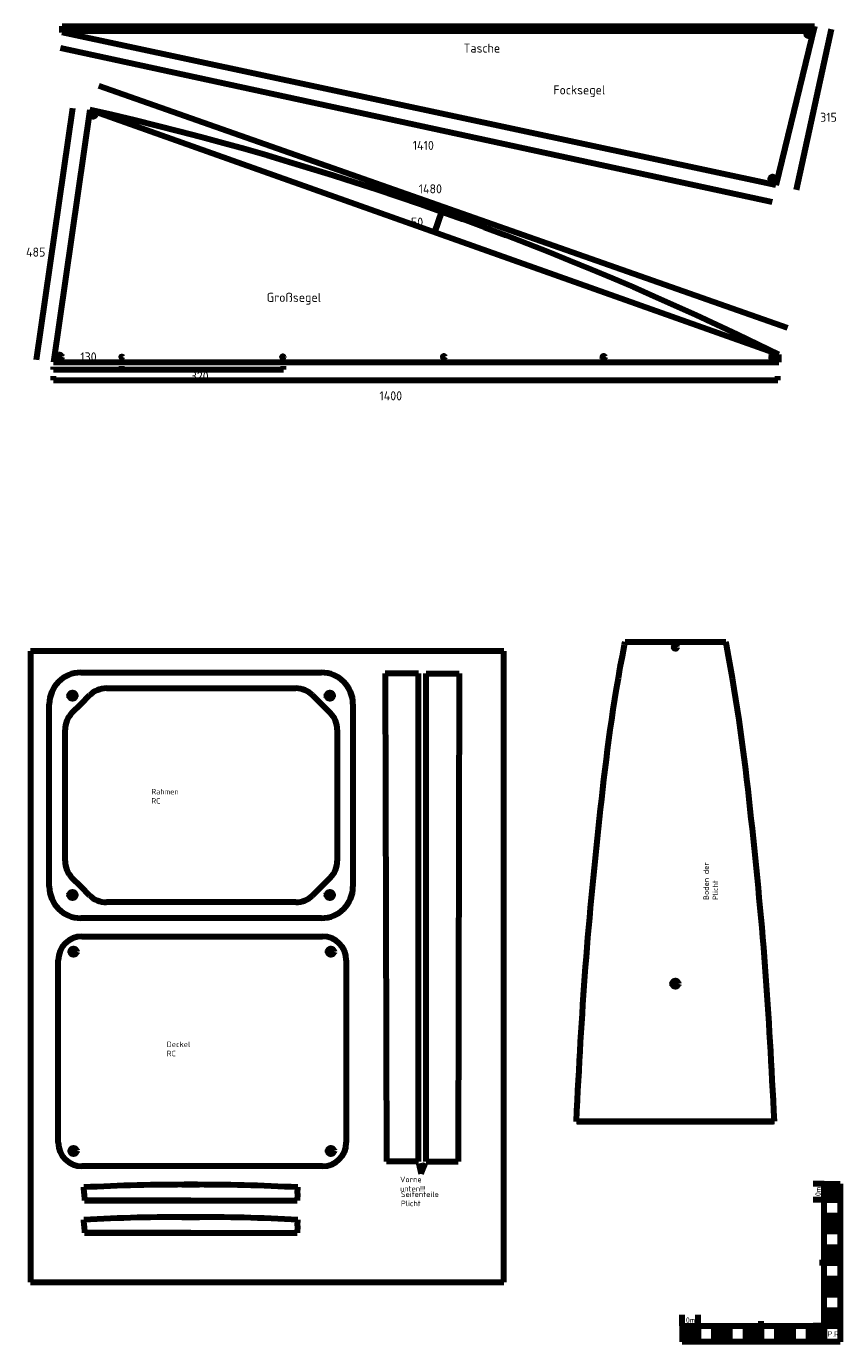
# Model space of a CAD drawing. Header units: millimetres. Extents: x 8 to 1783, y 20 to 1476.
# Tile 6 of 8: x 1267 to 1783, y 20 to 854. Entities that reach past the tile are written whole.
import ezdxf
from ezdxf.lldxf.tags import DXFTag

# ---------------------------------------------------------------- set-up
doc = ezdxf.new("R2010")
doc.units = ezdxf.units.MM
doc.layers.add('Default', color=7, linetype='Continuous')
tags = doc.linetypes.add('HIDDEN2', pattern=[4.7625, 3.175, -1.5875]).pattern_tags.tags
tags[6:7] = [DXFTag(74, 4), DXFTag(75, 0), DXFTag(340, '0'), DXFTag(46, 0.0), DXFTag(50, 0.0), DXFTag(44, 0.0), DXFTag(45, 0.0)]
tags[4:5] = [DXFTag(74, 4), DXFTag(75, 0), DXFTag(340, '0'), DXFTag(46, 0.0), DXFTag(50, 0.0), DXFTag(44, 0.0), DXFTag(45, 0.0)]

msp = doc.modelspace()

# ---------------------------------------------------------------- hatches: boundary and pattern name
at = {"layer": 'Default', "linetype": 'Continuous', "lineweight": 5}
for points in [[(1782.996, 110.308), (1782.996, 120.308), (1772.996, 120.308), (1772.996, 110.308)], [(1772.996, 90.308), (1782.996, 90.308), (1782.996, 100.308), (1772.996, 100.308)], [(1772.996, 80.308), (1772.996, 70.308), (1782.996, 70.308), (1782.996, 80.308)], [(1782.996, 60.308), (1772.996, 60.308), (1772.996, 50.308), (1782.996, 50.308)], [(1782.996, 40.308), (1772.996, 40.308), (1772.996, 30.308), (1782.996, 30.308)], [(1692.996, 20.308), (1692.996, 30.308), (1682.996, 30.308), (1682.996, 20.308)], [(1712.996, 20.308), (1712.996, 30.308), (1702.996, 30.308), (1702.996, 20.308)], [(1732.996, 30.308), (1722.996, 30.308), (1722.996, 20.308), (1732.996, 20.308)], [(1742.996, 30.308), (1742.996, 20.308), (1752.996, 20.308), (1752.996, 30.308)], [(1762.996, 20.308), (1772.996, 20.308), (1772.996, 30.308), (1762.996, 30.308)]]:
    msp.add_hatch(color=7, dxfattribs=at).paths.add_polyline_path(points)

# ---------------------------------------------------------------- linework, layer by layer
at = {"layer": 'Default', "color": 7, "linetype": 'Continuous', "lineweight": 100}
for p, q in [((1290.008, 854.129), (1766.873, 854.129)), ((1290.008, 850.177), (1290.008, 854.129)), ((1290.008, 851.195), (1766.158, 851.195)), ((1766.873, 854.129), (1742.306, 753.389)), ((1755.46, 750.44), (1777.528, 852.357)), ((1742.306, 753.389), (1290.008, 850.177)), ((1288.96, 840.497), (1739.933, 742.849)), ((1313.248, 816.492), (1749.729, 662.947)), ((1296.428, 802.259), (1273.568, 642.676)), ((1307.576, 801.241), (1284.397, 641.256)), ((1744.245, 641.256), (1744.245, 645.988)), ((1284.397, 641.256), (1744.245, 641.256)), ((1284.397, 636.5), (1284.397, 638.169)), ((1284.397, 636.5), (1327.812, 636.5)), ((1327.812, 636.5), (1327.812, 638.648)), ((1327.812, 636.5), (1430.169, 636.5)), ((1430.169, 636.5), (1430.169, 638.648)), ((1284.397, 629.722), (1284.397, 632.436)), ((1284.397, 629.722), (1743.608, 629.722)), ((1743.608, 629.722), (1743.608, 632.436)), ((1646.396, 461.944), (1646.775, 463.944)), ((1646.775, 463.944), (1710.569, 463.944)), ((1710.954, 461.944), (1710.569, 463.944)), ((1569.844, 457.944), (1269.844, 457.944)), ((1269.844, 457.944), (1269.844, 57.944)), ((1569.844, 57.944), (1569.844, 457.944)), ((1301.805, 444.476), (1454.314, 444.476)), ((1515.841, 443.839), (1494.77, 443.839)), ((1515.841, 443.839), (1494.77, 443.839)), ((1494.77, 443.839), (1495.511, 134.456)), ((1515.841, 440.839), (1515.841, 443.839)), ((1520.612, 443.839), (1541.683, 443.839)), ((1520.612, 440.839), (1520.612, 443.839)), ((1520.612, 443.839), (1541.683, 443.839)), ((1541.683, 443.839), (1540.942, 134.456)), ((1318.018, 434.476), (1438.101, 434.476)), ((1515.841, 134.456), (1515.841, 440.839)), ((1515.841, 134.456), (1515.841, 440.839)), ((1520.612, 134.456), (1520.612, 440.839)), ((1301.805, 424.476), (1307.412, 430.082)), ((1454.314, 424.476), (1448.708, 430.082)), ((1281.805, 308.824), (1281.805, 424.476)), ((1301.805, 424.476), (1296.198, 418.869)), ((1454.314, 424.476), (1459.921, 418.869)), ((1474.314, 424.476), (1474.314, 308.824)), ((1291.805, 325.037), (1291.805, 408.263)), ((1464.314, 408.263), (1464.314, 325.037)), ((1296.198, 314.431), (1301.805, 308.824)), ((1301.805, 308.824), (1307.412, 303.217)), ((1448.708, 303.217), (1454.314, 308.824)), ((1454.314, 308.824), (1459.921, 314.431)), ((1438.101, 298.824), (1318.018, 298.824)), ((1454.314, 288.824), (1301.805, 288.824)), ((1302.503, 277.184), (1455.012, 277.184)), ((1287.503, 146.532), (1287.503, 262.184)), ((1470.012, 262.184), (1470.012, 146.532)), ((1741.426, 159.946), (1615.921, 159.943)), ((1616.437, 159.944), (1740.91, 159.944)), ((1515.841, 134.456), (1495.511, 134.456)), ((1515.841, 134.456), (1495.511, 134.456)), ((1517.528, 126.726), (1520.254, 133.502)), ((1520.612, 134.456), (1540.942, 134.456)), ((1455.012, 131.532), (1302.503, 131.532)), ((1516.065, 133.357), (1517.528, 126.726)), ((1303.882, 114.206), (1303.676, 118.16)), ((1365.918, 119.85), (1377.054, 119.85)), ((1439.09, 114.206), (1439.296, 118.16)), ((1772.996, 120.308), (1766.061, 120.308)), ((1772.996, 120.308), (1782.996, 120.308)), ((1772.996, 30.308), (1772.996, 120.308)), ((1782.996, 120.308), (1782.996, 30.308)), ((1303.882, 114.206), (1304.113, 109.777)), ((1304.113, 109.777), (1438.862, 109.826)), ((1371.486, 109.826), (1305.585, 109.826)), ((1371.486, 109.826), (1437.565, 109.826)), ((1439.09, 114.206), (1438.862, 109.826)), ((1772.996, 110.308), (1766.061, 110.308)), ((1772.996, 110.308), (1782.996, 110.308)), ((1772.996, 100.308), (1782.996, 100.308)), ((1303.884, 93.68), (1303.678, 97.634)), ((1303.884, 93.68), (1304.114, 89.251)), ((1365.92, 99.324), (1377.055, 99.324)), ((1439.091, 93.68), (1438.863, 89.3)), ((1439.091, 93.68), (1439.297, 97.634)), ((1304.114, 89.251), (1438.863, 89.3)), ((1371.487, 89.3), (1305.586, 89.3)), ((1371.487, 89.3), (1437.567, 89.3)), ((1772.996, 90.308), (1782.996, 90.308)), ((1772.996, 80.308), (1782.996, 80.308)), ((1772.996, 70.308), (1769.996, 70.308)), ((1772.996, 70.308), (1782.996, 70.308)), ((1772.996, 60.308), (1782.996, 60.308)), ((1269.844, 57.944), (1569.844, 57.944)), ((1772.996, 50.308), (1782.996, 50.308)), ((1682.996, 30.308), (1682.996, 37.243)), ((1692.996, 30.308), (1692.996, 37.243)), ((1772.996, 40.308), (1782.996, 40.308)), ((1782.996, 30.308), (1782.996, 37.243)), ((1682.996, 30.308), (1682.996, 20.308)), ((1682.996, 30.308), (1782.996, 30.308)), ((1692.996, 30.308), (1692.996, 20.308)), ((1702.996, 30.308), (1702.996, 20.308)), ((1712.996, 30.308), (1712.996, 20.308)), ((1722.996, 30.308), (1722.996, 20.308)), ((1732.996, 30.308), (1732.996, 33.308)), ((1732.996, 30.308), (1732.996, 20.308)), ((1742.996, 30.308), (1742.996, 20.308)), ((1752.996, 30.308), (1752.996, 20.308)), ((1762.996, 30.308), (1762.996, 20.308)), ((1772.996, 30.308), (1766.061, 30.308)), ((1772.996, 30.308), (1772.996, 20.308)), ((1772.996, 30.308), (1782.996, 30.308)), ((1782.996, 30.308), (1782.996, 20.308)), ((1782.996, 20.308), (1682.996, 20.308))]:
    msp.add_line(p, q, dxfattribs=at)
at = {"layer": 'Default', "color": 7, "linetype": 'HIDDEN2', "lineweight": 100}
for p, q in [((1307.576, 801.241), (1744.245, 645.988)), ((1530.494, 736.507), (1525.91, 723.615))]:
    msp.add_line(p, q, dxfattribs=at)
at = {"layer": 'Default', "color": 7, "linetype": 'Continuous', "lineweight": 100}
for centre, radius in [((1295.475, 851.195), 1.445), ((1762.865, 849.194), 1.228), ((1309.771, 798.039), 1.25), ((1740.325, 757.431), 1.447), ((1288.325, 644.559), 1.43), ((1327.812, 644.559), 0.362), ((1429.841, 644.559), 0.512), ((1531.87, 644.559), 0.652), ((1633.266, 644.559), 0.746), ((1740.8, 644.559), 1.437), ((1678.676, 460.496), 1), ((1296.502, 429.779), 2), ((1459.617, 429.779), 2), ((1296.502, 303.521), 2), ((1459.617, 303.521), 2), ((1297.2, 267.487), 2), ((1460.315, 267.487), 2), ((1678.68, 247.249), 2), ((1297.2, 141.229), 2), ((1460.315, 141.229), 2)]:
    msp.add_circle(centre, radius, dxfattribs=at)
for centre, radius, start, end in [((870.88, -1118.738), 1969.016, 63.669123, 77.186167), ((1301.805, 424.476), 20, 90, 180), ((1454.314, 424.476), 20, 0, 90), ((1318.018, 419.476), 15, 90, 135), ((1438.101, 419.476), 15, 45, 90), ((1306.805, 408.263), 15, 135, 180), ((1449.314, 408.263), 15, 0, 45), ((1306.805, 325.037), 15, 180, 225), ((1449.314, 325.037), 15, 315, 0), ((1301.805, 308.824), 20, 180, 270), ((1454.314, 308.824), 20, 270, 0), ((1318.018, 313.824), 15, 225, 270), ((1438.101, 313.824), 15, 270, 315), ((1302.503, 262.184), 15, 90, 180), ((1455.012, 262.184), 15, 0, 90), ((1302.503, 146.532), 15, 180, 270), ((1455.012, 146.532), 15, 270, 0), ((1368.702, -1130.147), 1250, 89.872396, 92.981919), ((1374.27, -1130.147), 1250, 87.018081, 90.127604), ((1368.704, -1150.673), 1250, 89.872396, 92.981919), ((1374.271, -1150.673), 1250, 87.018081, 90.127604)]:
    msp.add_arc(centre, radius, start, end, dxfattribs=at)
for points in [[(1615.937, 159.944), (1617.726, 195.746), (1620.916, 256.717), (1631.227, 361.512), (1638.923, 423.433), (1646.396, 461.944)], [(1741.438, 159.944), (1739.621, 195.746), (1736.431, 256.717), (1726.12, 361.512), (1718.424, 423.433), (1710.954, 461.944)]]:
    msp.add_open_spline(points, degree=3, knots=[0, 0, 0, 0, 0.3237763, 0.6543597, 1, 1, 1, 1], dxfattribs=at)

# ---------------------------------------------------------------- texts
at = {"layer": 'Default', "attachment_point": 1}
for s, insert, char_height, width in [('{\\fSolid Edge ISO|b0||i0||c0|p34;\\C7;\\H5.7431922;\\W1.;Tasche}', (1544.444, 843.19), 5.74319, 20.6755), ('{\\fSolid Edge ISO|b0||i0||c0|p34;\\C7;\\H5.7431922;\\W1.;Focksegel}', (1601.307, 816.691), 5.74319, 29.57745), ('{\\fSolid Edge ISO|b0||i0||c0|p34;\\C7;\\H5.7431922;\\W1.;315}', (1770.428, 799.343), 5.74319, 9.47628), ('{\\fSolid Edge ISO|b0||i0||c0|p34;\\C7;\\H5.7431922;\\W1.;1410}', (1512.204, 781.522), 5.74319, 12.63503), ('{\\fSolid Edge ISO|b0||i0||c0|p34;\\C7;\\H5.7431922;\\W1.;1480}', (1515.962, 753.981), 5.74319, 14.07083), ('{\\fSolid Edge ISO|b0||i0||c0|p34;\\C7;\\H5.7431922;\\W1.;50}', (1511.052, 732.878), 5.74319, 7.32258), ('{\\fSolid Edge ISO|b0||i0||c0|p34;\\C7;\\H5.7431922;\\W1.;485}', (1267.099, 713.869), 5.74319, 11.34282), ('{\\fSolid Edge ISO|b0||i0||c0|p34;\\C7;\\H5.7431922;\\W1.;Großsegel}', (1419.629, 685.179), 5.74319, 31.30041), ('{\\fSolid Edge ISO|b0||i0||c0|p34;\\C7;\\H5.7431922;\\W1.;130}', (1301.476, 647.448), 5.74319, 9.61986), ('{\\fSolid Edge ISO|b0||i0||c0|p34;\\C7;\\H5.7431922;\\W1.;320}', (1371.478, 635.082), 5.74319, 10.91208), ('{\\fSolid Edge ISO|b0||i0||c0|p34;\\C7;\\H5.7431922;\\W1.;1400}', (1491.074, 622.784), 5.74319, 13.78367), ('{\\fSolid Edge ISO|b0||i0||c0|p34;\\C7;\\H3.5;\\W1.;Rahmen RC}', (1346.481, 370.737), 3.5, 19.77501), ('{\\fSolid Edge ISO|b0||i0||c0|p34;\\C7;\\H3.5;\\W1.;Deckel RC}', (1356.235, 210.566), 3.5, 18.02501), ('{\\fSolid Edge ISO|b0||i0||c0|p34;\\C7;\\H3.5;\\W1.;Vorne unten!!!}', (1504.151, 124.893), 3.5, 24.15001), ('{\\fSolid Edge ISO|b0||i0||c0|p34;\\C7;\\H3.5;\\W1.;Seitenteile Plicht}', (1504.676, 115.523), 3.5, 31.67501), ('{\\fSolid Edge ISO|b0||i0||c0|p34;\\C7;\\H3.5;\\W1.;10mm}', (1683.407, 35.738), 3.5, 9.62501), ('{\\fSolid Edge ISO|b0||i0||c0|p34;\\C7;\\H3.5;\\W1.;P.R.}', (1775.071, 26.972), 3.5, 5.86251)]:
    msp.add_mtext(s, dxfattribs=dict(at, insert=insert, char_height=char_height, width=width))
at = {"layer": 'Default', "char_height": 3.5, "attachment_point": 1, "rotation": 90}
for s, insert, width in [('{\\fSolid Edge ISO|b0||i0||c0|p34;\\C7;\\H3.5;\\W1.;Boden der Plicht}', (1696.403, 300.266), 30.36251), ('{\\fSolid Edge ISO|b0||i0||c0|p34;\\C7;\\H3.5;\\W1.;10mm}', (1767.372, 110.716), 9.62501)]:
    msp.add_mtext(s, dxfattribs=dict(at, insert=insert, width=width))

doc.saveas('drawing.dxf')
